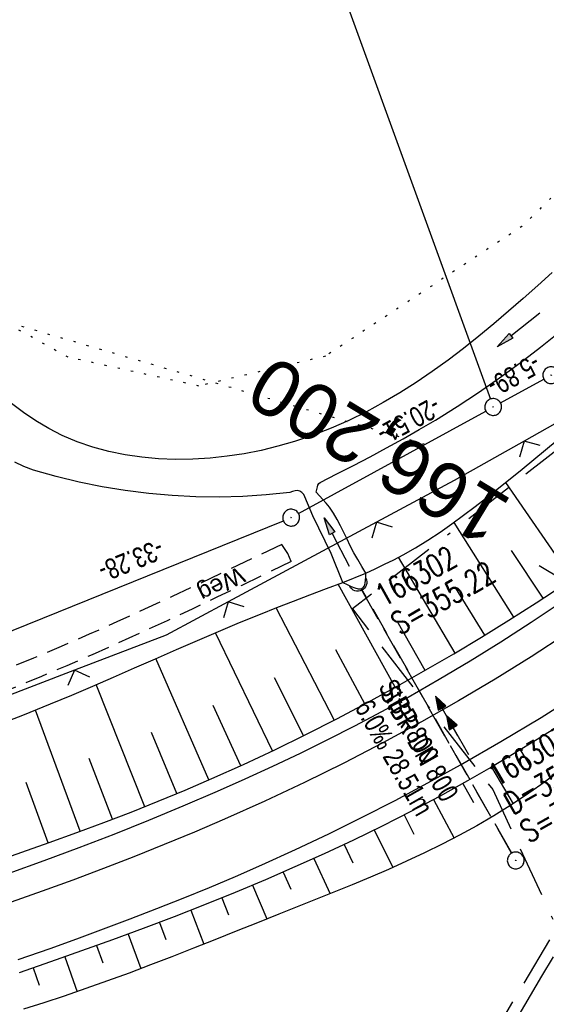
# Model space of a CAD drawing. Extents: x 509054 to 510069, y 459212 to 460305.
# Tile 27 of 66: x 509436 to 509483, y 459717 to 459805. Entities that reach past the tile are written whole.
import ezdxf
from ezdxf.enums import TextEntityAlignment as Align

# ---------------------------------------------------------------- set-up
doc = ezdxf.new("R2010")
doc.units = 0
doc.header["$LTSCALE"] = 10
doc.header["$MEASUREMENT"] = 0
for name, pattern in [('ACAD_ISO16W100', [73, 15, -6.5, 15, -6.5, 15, -7, 1, -7]), ('AUSGEZOGEN', [0]), ('LT00', [0]), ('LT11', [0.3, 0.2, -0.1]), ('LT12', [0.4, 0.3, -0.1]), ('LT17', [0.15, 0.1, -0.05]), ('PUNKTX2_STR', [0.6, 0.1, -0.5]), ('STRICHLINIE2', [0.375, 0.25, -0.125])]:
    doc.linetypes.add(name, pattern=pattern)
doc.layers.get('0').update_dxf_attribs({"linetype": 'LT00'})
for name, color, linetype in [('--EK_FBR', 1, 'LT00'), ('--EK_Halt-Pfeil', 4, 'LT00'), ('--EK_Haltung', 7, 'STRICHLINIE2'), ('--EK_Haltung-Text', 140, 'LT00'), ('--EK_Schacht-Text', 5, 'LT00'), ('--EK_ST-93-1', 30, 'LT17'), ('--EL_DFK_AB_L', 21, 'LT00'), ('--EL_DFK_AB_P', 7, 'LT00'), ('--EL_Halt-Pfeil', 4, 'LT00'), ('--EL_Haltung', 182, 'STRICHLINIE2'), ('--EL_Haltung-Text', 182, 'LT00'), ('--WASSER_GRENZE', 180, 'PUNKTX2_STR'), ('ABSTAND', 8, 'LT00'), ('BAB-KABEL', 220, 'ACAD_ISO16W100'), ('DFK_AB_L', 21, 'LT00'), ('DFK_AB_P', 7, 'LT00'), ('DFK_KATASTER', 250, 'LT00'), ('DFK_NUTZUNGSGRENZE', 70, 'PUNKTX2_STR'), ('DL', 182, 'LT12'), ('DL_PFEIL', 201, 'LT00'), ('DL_TEXT', 182, 'LT00'), ('FELDWEG_TEXT', 250, 'Continuous'), ('PFEIL', 140, 'AUSGEZOGEN'), ('V110_AFBR_BAB', 250, 'LT00'), ('V110_BOESCH', 250, 'LT00'), ('V110_BOSCHUNG', 250, 'LT00'), ('V110_ERDWEG', 250, 'LT11'), ('V110_GRABEN', 250, 'LT00'), ('V110_KA_PRUF', 182, 'LT00'), ('V110_LD_MARK', 250, 'LT00'), ('V110_UK_DURCH', 182, 'LT00'), ('V110_ZAUN', 40, 'LT00')]:
    doc.layers.add(name, color=color, linetype=linetype)
doc.styles.add('Beschrift', font='ARIAL.TTF')
doc.styles.add('Haltungsbeschriftung', font='ARIAL.TTF', dxfattribs={"width": 0.75})
doc.styles.add('schachtbeschriftung', font='romans.shx', dxfattribs={"width": 0.75, "height": 2})
doc.styles.get("Standard").update_dxf_attribs({"font": 'ARIAL.TTF'})

# ---------------------------------------------------------------- blocks, each defined once
blk = doc.blocks.new('SYMB0003')
at = {"color": 0, "linetype": 'ByBlock'}
for p, q in [((-0.015712, 0), (0.010166, 0.012015)), ((0, -0.021257), (-0.015712, 0)), ((0.010166, 0.012015), (0, -0.021257))]:
    blk.add_line(p, q, dxfattribs=at)
for points in [[(-0.031395, 0.499013), (-0.093691, 0.491144), (-0.154509, 0.475528), (-0.21289, 0.452414), (-0.267913, 0.422164), (-0.318712, 0.385257), (-0.364484, 0.342274), (-0.404509, 0.293893), (-0.438154, 0.240877), (-0.464888, 0.184062), (-0.484292, 0.124345), (-0.496058, 0.062667), (-0.5, 0)], [(-0.5, 0), (-0.496058, -0.062667), (-0.484292, -0.124345), (-0.464888, -0.184062), (-0.438154, -0.240877), (-0.404509, -0.293893), (-0.364485, -0.342274), (-0.318712, -0.385257), (-0.267914, -0.422164), (-0.21289, -0.452414), (-0.154509, -0.475529), (-0.093691, -0.491144), (-0.031395, -0.499014), (0.031395, -0.499014)], [(0.5, 0), (0.496057, 0.062667), (0.484292, 0.124345), (0.464888, 0.184062), (0.438153, 0.240877), (0.404509, 0.293893), (0.364484, 0.342274), (0.318712, 0.385257), (0.267913, 0.422164), (0.21289, 0.452414), (0.154509, 0.475528), (0.093691, 0.491144), (0.031395, 0.499013), (-0.031395, 0.499013)], [(0.031395, -0.499014), (0.093691, -0.491144), (0.154509, -0.475529), (0.21289, -0.452414), (0.267914, -0.422164), (0.318712, -0.385257), (0.364485, -0.342274), (0.404509, -0.293893), (0.438154, -0.240877), (0.464889, -0.184062), (0.484292, -0.124345), (0.496058, -0.062667), (0.5, 0)]]:
    blk.add_lwpolyline(points, dxfattribs=at)
blk = doc.blocks.new('Pfreil3')
at = {"layer": 'PFEIL'}
blk.add_hatch(color=256, dxfattribs=at).paths.add_polyline_path([(-1.549, 0.273), (-1.549, -0.273), (0, 0)])
for p, q in [((-1.549, 0), (-4.831, 0)), ((-1.549, -0.273), (-1.549, 0.273)), ((-1.549, 0.273), (0, 0)), ((0, 0), (-1.549, -0.273))]:
    blk.add_line(p, q, dxfattribs=at)
blk = doc.blocks.new('SYMB1107')
at = {"color": 0, "linetype": 'ByBlock'}
for points in [[(-0.2, 0), (-0.196157, 0.039018), (-0.184776, 0.076537), (-0.166294, 0.111114), (-0.141421, 0.141421), (-0.111114, 0.166294), (-0.076537, 0.184776), (-0.039018, 0.196157), (0, 0.2)], [(0, 0.2), (0.039018, 0.196157), (0.076537, 0.184776), (0.111114, 0.166294), (0.141421, 0.141421), (0.166294, 0.111114), (0.184776, 0.076537), (0.196157, 0.039018), (0.2, 0)]]:
    blk.add_lwpolyline(points, dxfattribs=at)
blk = doc.blocks.new('SYMB0024')
at = {"color": 0, "linetype": 'ByBlock'}
for p, q in [((-0.5, 0.5), (0, 0)), ((0, 0), (0.5, 0.5))]:
    blk.add_line(p, q, dxfattribs=at)
blk = doc.blocks.new('SYMB0070')
at = {"color": 0, "linetype": 'ByBlock'}
for p, q in [((-0.5, 0), (0.2, 0)), ((0.5, 0), (0.2, 0.1)), ((0.2, 0.1), (0.2, 0)), ((0.468, 0), (0.21, 0.086)), ((0.21, 0.086), (0.21, -0.086)), ((0.21, -0.086), (0.468, 0)), ((0.22, -0.072), (0.437, 0)), ((0.23, -0.058), (0.405, 0)), ((0.24, -0.045), (0.374, 0)), ((0.342, 0), (0.25, 0.031)), ((0.25, 0.031), (0.25, -0.031)), ((0.25, -0.031), (0.342, 0)), ((0.26, -0.017), (0.31, 0)), ((0.27, -0.003), (0.279, 0))]:
    blk.add_line(p, q, dxfattribs=at)
for points in [[(0.2, 0), (0.2, -0.1), (0.5, 0)], [(0.437, 0), (0.22, 0.072), (0.22, -0.072)], [(0.405, 0), (0.23, 0.058), (0.23, -0.058)], [(0.374, 0), (0.24, 0.045), (0.24, -0.045)], [(0.31, 0), (0.26, 0.017), (0.26, -0.017)], [(0.279, 0), (0.27, 0.003), (0.27, -0.003)]]:
    blk.add_lwpolyline(points, dxfattribs=at)

msp = doc.modelspace()

# ---------------------------------------------------------------- linework, layer by layer
at = {"layer": '--EK_FBR'}
msp.add_lwpolyline([(509484.33, 459753.125), (509481.66, 459751.341), (509478.962, 459749.601), (509476.235, 459747.908), (509473.479, 459746.264), (509470.693, 459744.672), (509468.319, 459743.37), (509465.925, 459742.104), (509463.512, 459740.874), (509461.081, 459739.678), (509458.635, 459738.515), (509456.174, 459737.383), (509453.699, 459736.28), (509450.646, 459734.965), (509447.576, 459733.692), (509444.489, 459732.458), (509441.388, 459731.262), (509438.274, 459730.102), (509435.147, 459728.978)], dxfattribs=at)
at = {"layer": '--EK_FBR', "color": 0}
msp.add_lwpolyline([(509435.987, 459721.305), (509438.816, 459722.303), (509441.2, 459723.161), (509443.578, 459724.035), (509445.949, 459724.928), (509448.312, 459725.84), (509450.667, 459726.775), (509453.011, 459727.734), (509455.345, 459728.719), (509457.666, 459729.733), (509460.673, 459731.099), (509463.657, 459732.515), (509466.619, 459733.98), (509469.556, 459735.491), (509472.47, 459737.048), (509475.36, 459738.649), (509478.97, 459740.73), (509482.54, 459742.879), (509486.066, 459745.099)], dxfattribs=at)
at = {"layer": '--EK_Haltung'}
msp.add_line((509479.917, 459730.788), (509466.59, 459754.278), dxfattribs=at)
at = {"layer": '--EK_ST-93-1', "ltscale": 2.5}
msp.add_line((509516.532, 459735.589), (509482.377, 459756.405), dxfattribs=at)
at = {"layer": '--EL_DFK_AB_L'}
for p, q in [((509478.938, 459770.909), (509482.792, 459773.019)), ((509460.948, 459761.05), (509477.623, 459770.189)), ((509430.145, 459748.472), (509459.595, 459760.407))]:
    msp.add_line(p, q, dxfattribs=at)
at = {"layer": '--EL_Haltung'}
msp.add_line((509479.917, 459730.788), (509466.59, 459754.278), dxfattribs=at)
at = {"layer": '--WASSER_GRENZE', "ltscale": 0.2}
for p, q in [((509501.46, 459806.77), (509480.84, 459786.649)), ((509480.84, 459786.649), (509463.34, 459775.079)), ((509440.42, 459774.989), (509433.32, 459778.91)), ((509452.07, 459772.42), (509440.42, 459774.989)), ((509463.34, 459775.079), (509452.07, 459772.42))]:
    msp.add_line(p, q, dxfattribs=at)
at = {"layer": 'BAB-KABEL', "ltscale": 0.03, "flags": 128}
msp.add_lwpolyline([(509756.483, 460164.921), (509747.182, 460153.37), (509734.689, 460137.244), (509730.907, 460132.09), (509733.129, 460114.536), (509731.409, 460108.008), (509724.523, 460095.604), (509711.28, 460076.685), (509698.025, 460055.678), (509688.568, 460043.653), (509672.718, 460022.088), (509664.467, 460011.266), (509651.04, 459989.759), (509640.382, 459973.096), (509628.843, 459955.498), (509618.698, 459940.552), (509581.789, 459885.116), (509566.288, 459862.507), (509548.446, 459837.862), (509521.661, 459802.421), (509508.018, 459785.379), (509484.638, 459767.233), (509465.746, 459752.551), (509478.238, 459736.448), (509483.937, 459724.142), (509476.568, 459711.775), (509463.243, 459689.908), (509453.703, 459672.981), (509444.321, 459655.82), (509438.096, 459644.673), (509430.158, 459631.549), (509426.037, 459631.795), (509415.741, 459631.611), (509407.454, 459627.741), (509394.402, 459620.945), (509385.21, 459598.169), (509379.328, 459586.045), (509371.381, 459571.601), (509340.84, 459514.202), (509327.412, 459490.839), (509320.978, 459490.839), (509314.627, 459476.818), (509274.625, 459384.823), (509271.134, 459376.67)], dxfattribs=at)
at = {"layer": 'DFK_AB_L'}
for p, q in [((509478.938, 459770.909), (509482.792, 459773.019)), ((509460.948, 459761.05), (509477.623, 459770.189)), ((509430.145, 459748.472), (509459.595, 459760.407))]:
    msp.add_line(p, q, dxfattribs=at)
at = {"layer": 'DFK_KATASTER'}
msp.add_line((509461.23, 459817.56), (509478.025, 459771.255), dxfattribs=at)
at = {"layer": 'DFK_NUTZUNGSGRENZE', "ltscale": 0.2}
msp.add_line((509472.21, 459767.22), (509431.88, 459779.02), dxfattribs=at)
at = {"layer": 'DL'}
msp.add_line((509479.933, 459730.797), (509466.572, 459754.212), dxfattribs=at)
at = {"layer": 'V110_AFBR_BAB'}
msp.add_lwpolyline([(509484.33, 459753.125), (509481.66, 459751.341), (509478.962, 459749.601), (509476.235, 459747.908), (509473.479, 459746.264), (509470.693, 459744.672), (509468.319, 459743.37), (509465.925, 459742.104), (509463.512, 459740.874), (509461.081, 459739.678), (509458.635, 459738.515), (509456.174, 459737.383), (509453.699, 459736.28), (509450.646, 459734.965), (509447.576, 459733.692), (509444.489, 459732.458), (509441.388, 459731.262), (509438.274, 459730.102), (509435.147, 459728.978)], dxfattribs=at)
at = {"layer": 'V110_AFBR_BAB', "color": 2}
msp.add_lwpolyline([(509435.987, 459721.305), (509438.816, 459722.303), (509441.2, 459723.161), (509443.578, 459724.035), (509445.949, 459724.928), (509448.312, 459725.84), (509450.667, 459726.775), (509453.011, 459727.734), (509455.345, 459728.719), (509457.666, 459729.733), (509460.673, 459731.099), (509463.657, 459732.515), (509466.619, 459733.98), (509469.556, 459735.491), (509472.47, 459737.048), (509475.36, 459738.649), (509478.97, 459740.73), (509482.54, 459742.879), (509486.066, 459745.099)], dxfattribs=at)
at = {"layer": 'V110_BOESCH'}
for points in [[(509433.887, 459742.124), (509436.384, 459743.095), (509438.868, 459744.097), (509440.745, 459744.879), (509442.616, 459745.676), (509444.482, 459746.484), (509446.346, 459747.299), (509448.209, 459748.117), (509450.072, 459748.933), (509451.938, 459749.743), (509453.808, 459750.543), (509455.683, 459751.33), (509457.566, 459752.098), (509459.025, 459752.677), (509460.488, 459753.245), (509461.954, 459753.805), (509463.422, 459754.36), (509464.892, 459754.912), (509466.937, 459755.75), (509467.774, 459756.139), (509468.607, 459756.534), (509469.434, 459756.942), (509470.25, 459757.368), (509471.371, 459758.002), (509472.468, 459758.678), (509473.544, 459759.39), (509474.602, 459760.132), (509475.645, 459760.898), (509476.676, 459761.682), (509477.699, 459762.478), (509480.861, 459765.009), (509483.967, 459767.601)], [(509433.851, 459730.016), (509436.303, 459730.866), (509438.75, 459731.732), (509441.189, 459732.616), (509443.62, 459733.523), (509446.041, 459734.454), (509448.451, 459735.413), (509450.847, 459736.403), (509453.229, 459737.427), (509456.04, 459738.692), (509458.83, 459740.006), (509461.598, 459741.367), (509464.345, 459742.771), (509467.072, 459744.216), (509469.779, 459745.698), (509472.284, 459747.111), (509474.77, 459748.556), (509477.237, 459750.034), (509479.682, 459751.547), (509482.102, 459753.097), (509484.497, 459754.685)], [(509484.249, 459742.196), (509482.208, 459740.913), (509480.152, 459739.656), (509478.079, 459738.427), (509475.989, 459737.227), (509473.483, 459735.843), (509470.952, 459734.504), (509468.399, 459733.207), (509465.825, 459731.951), (509463.232, 459730.735), (509460.621, 459729.557), (509457.995, 459728.415), (509455.295, 459727.283), (509452.581, 459726.185), (509449.856, 459725.118), (509447.12, 459724.078), (509444.374, 459723.063), (509441.621, 459722.07), (509438.861, 459721.096), (509436.069, 459720.129)], [(509483.892, 459737.872), (509482.53, 459736.882), (509481.149, 459735.922), (509479.747, 459734.996), (509478.324, 459734.107), (509476.816, 459733.224), (509475.285, 459732.382), (509473.732, 459731.577), (509472.16, 459730.805), (509470.571, 459730.062), (509468.969, 459729.345), (509467.354, 459728.648), (509465.731, 459727.969), (509464.1, 459727.302), (509462.465, 459726.645), (509460.828, 459725.994), (509459.191, 459725.343), (509457.285, 459724.582), (509455.382, 459723.821), (509453.48, 459723.061), (509451.578, 459722.307), (509449.674, 459721.561), (509447.767, 459720.825), (509445.856, 459720.104), (509443.94, 459719.4), (509442.018, 459718.715), (509440.087, 459718.053), (509438.274, 459717.456), (509436.454, 459716.879)], [(509480.577, 459716.382), (509481.59, 459718.106), (509482.609, 459719.826), (509483.636, 459721.542)]]:
    msp.add_lwpolyline(points, dxfattribs=at)
at = {"layer": 'V110_BOSCHUNG'}
for p, q in [((509485.3, 459755.231), (509479.4, 459763.829)), ((509480.131, 459751.831), (509474.791, 459760.269)), ((509474.886, 459748.624), (509469.842, 459757.152)), ((509482.725, 459753.505), (509479.923, 459757.766)), ((509469.548, 459745.57), (509464.472, 459754.754)), ((509477.521, 459750.207), (509474.947, 459754.413)), ((509464.128, 459742.659), (509458.96, 459752.651)), ((509472.227, 459747.079), (509469.714, 459751.475)), ((509458.612, 459739.902), (509453.545, 459750.432)), ((509466.848, 459744.096), (509464.278, 459748.904)), ((509452.96, 459737.31), (509448.239, 459748.13)), ((509447.245, 459734.929), (509442.918, 459745.806)), ((509461.386, 459741.261), (509458.811, 459746.409)), ((509455.803, 459738.583), (509453.343, 459743.934)), ((509441.51, 459732.734), (509437.511, 459743.545)), ((509450.106, 459736.093), (509447.847, 459741.53)), ((509480.691, 459739.983), (509481.622, 459738.441)), ((509444.378, 459733.811), (509442.303, 459739.236)), ((509478.137, 459738.46), (509480.047, 459735.191)), ((509438.642, 459731.693), (509436.704, 459737.078)), ((509475.563, 459736.989), (509476.513, 459735.292)), ((509472.964, 459735.565), (509474.805, 459732.129)), ((509470.34, 459734.189), (509471.214, 459732.48)), ((509467.683, 459732.853), (509469.338, 459729.508)), ((509465.005, 459731.562), (509465.781, 459729.937)), ((509462.306, 459730.312), (509463.754, 459727.163)), ((509459.589, 459729.103), (509460.266, 459727.571)), ((509456.854, 459727.932), (509458.133, 459724.921)), ((509454.104, 459726.797), (509454.714, 459725.297)), ((509451.34, 459725.695), (509452.516, 459722.678)), ((509448.556, 459724.621), (509449.132, 459723.098)), ((509445.762, 459723.573), (509446.893, 459720.493)), ((509442.952, 459722.547), (509443.512, 459720.998)), ((509440.141, 459721.546), (509441.229, 459718.442)), ((509437.317, 459720.559), (509437.846, 459719.024))]:
    msp.add_line(p, q, dxfattribs=at)
at = {"layer": 'V110_ERDWEG', "flags": 128}
for points in [[(509459.449, 459758.305), (509457.009, 459757.135), (509454.569, 459755.968), (509452.125, 459754.807), (509449.678, 459753.656), (509447.225, 459752.518), (509444.765, 459751.396), (509442.297, 459750.293), (509439.819, 459749.213), (509437.331, 459748.159), (509435.105, 459747.244), (509432.87, 459746.349), (509430.627, 459745.473), (509428.378, 459744.612), (509426.124, 459743.765), (509423.865, 459742.928), (509421.603, 459742.1), (509419.339, 459741.279), (509417.073, 459740.461), (509414.436, 459739.51), (509411.801, 459738.558), (509409.167, 459737.602), (509406.536, 459736.637), (509403.91, 459735.661), (509401.289, 459734.671), (509398.674, 459733.664), (509396.067, 459732.635), (509393.543, 459731.614), (509391.028, 459730.567), (509388.525, 459729.493), (509386.035, 459728.39), (509383.559, 459727.255), (509381.1, 459726.086), (509378.659, 459724.882), (509376.237, 459723.638), (509372.726, 459721.744), (509369.261, 459719.764), (509365.844, 459717.7), (509362.477, 459715.555), (509359.16, 459713.33), (509356.92, 459711.762), (509354.707, 459710.156), (509352.524, 459708.511), (509350.375, 459706.825), (509348.262, 459705.096), (509346.188, 459703.323), (509344.573, 459701.886), (509342.983, 459700.423), (509341.414, 459698.935), (509339.865, 459697.427), (509338.332, 459695.899), (509336.815, 459694.355), (509335.309, 459692.797), (509333.813, 459691.227), (509332.324, 459689.647), (509330.84, 459688.061), (509329.569, 459686.695), (509328.305, 459685.323), (509327.052, 459683.943), (509325.813, 459682.551), (509324.593, 459681.145), (509323.396, 459679.723), (509322.227, 459678.281), (509321.091, 459676.818), (509319.99, 459675.329), (509318.931, 459673.814), (509317.812, 459672.106), (509316.744, 459670.366), (509315.724, 459668.594), (509314.749, 459666.794), (509313.813, 459664.969), (509312.915, 459663.122), (509312.049, 459661.256), (509311.214, 459659.373), (509310.404, 459657.476), (509309.617, 459655.568), (509308.849, 459653.652), (509308.096, 459651.731), (509307.355, 459649.807), (509306.388, 459647.265), (509305.432, 459644.724), (509304.486, 459642.184), (509303.547, 459639.644), (509302.612, 459637.105), (509301.678, 459634.566), (509300.745, 459632.028), (509299.808, 459629.491), (509298.579, 459626.18), (509297.338, 459622.871), (509296.086, 459619.564), (509294.819, 459616.261), (509293.537, 459612.962), (509292.867, 459611.254), (509292.196, 459609.546), (509291.529, 459607.836), (509290.869, 459606.124), (509290.221, 459604.409), (509289.588, 459602.689), (509288.975, 459600.963), (509288.386, 459599.229), (509287.825, 459597.487), (509287.29, 459595.724), (509286.784, 459593.951), (509286.303, 459592.171), (509285.842, 459590.384), (509285.398, 459588.592), (509284.966, 459586.796), (509284.544, 459584.997), (509284.126, 459583.196), (509283.709, 459581.394), (509283.289, 459579.592), (509282.797, 459577.515), (509282.292, 459575.442), (509281.773, 459573.373), (509281.236, 459571.31), (509280.677, 459569.253), (509280.095, 459567.204), (509279.486, 459565.165), (509278.847, 459563.136), (509278.176, 459561.118), (509277.469, 459559.114), (509276.802, 459557.325), (509276.107, 459555.546), (509275.389, 459553.776), (509274.65, 459552.013), (509273.894, 459550.257), (509273.124, 459548.505), (509272.345, 459546.757), (509271.56, 459545.011), (509270.772, 459543.266), (509269.986, 459541.52), (509269.203, 459539.773), (509268.429, 459538.022), (509267.525, 459535.941), (509266.635, 459533.854), (509265.756, 459531.762), (509264.887, 459529.668), (509264.025, 459527.57), (509263.167, 459525.471), (509262.312, 459523.371)], [(509460.302, 459756.774), (509458.095, 459755.71), (509455.888, 459754.649), (509453.679, 459753.593), (509451.466, 459752.544), (509449.249, 459751.505), (509447.028, 459750.478), (509444.8, 459749.465), (509442.564, 459748.47), (509440.321, 459747.494), (509438.068, 459746.54), (509435.829, 459745.619), (509433.581, 459744.719), (509431.326, 459743.837), (509429.065, 459742.97), (509426.798, 459742.115), (509424.528, 459741.268), (509422.255, 459740.428), (509419.982, 459739.591), (509417.709, 459738.753), (509414.712, 459737.644), (509411.718, 459736.528), (509408.728, 459735.402), (509405.743, 459734.264), (509402.762, 459733.113), (509399.787, 459731.947), (509396.819, 459730.762), (509394.579, 459729.853), (509392.346, 459728.93), (509390.119, 459727.99), (509387.901, 459727.032), (509385.692, 459726.051), (509383.496, 459725.046), (509381.312, 459724.013), (509379.143, 459722.952), (509376.99, 459721.858), (509374.088, 459720.313), (509371.218, 459718.705), (509368.383, 459717.036), (509365.583, 459715.308), (509362.818, 459713.521), (509360.09, 459711.679), (509357.949, 459710.176), (509355.833, 459708.637), (509353.747, 459707.061), (509351.691, 459705.446), (509349.671, 459703.791), (509347.687, 459702.095), (509346.071, 459700.657), (509344.479, 459699.191), (509342.91, 459697.702), (509341.361, 459696.19), (509339.829, 459694.659), (509338.311, 459693.112), (509336.806, 459691.55), (509335.31, 459689.977), (509333.821, 459688.395), (509332.337, 459686.806), (509331.088, 459685.462), (509329.844, 459684.114), (509328.61, 459682.757), (509327.39, 459681.389), (509326.188, 459680.008), (509325.008, 459678.611), (509323.854, 459677.196), (509322.731, 459675.759), (509321.643, 459674.298), (509320.593, 459672.811), (509319.475, 459671.126), (509318.408, 459669.406), (509317.387, 459667.657), (509316.41, 459665.879), (509315.475, 459664.075), (509314.577, 459662.249), (509313.715, 459660.403), (509312.884, 459658.539), (509312.083, 459656.66), (509311.307, 459654.769), (509310.555, 459652.869), (509309.823, 459650.961), (509309.107, 459649.049), (509308.363, 459647.017), (509307.632, 459644.985), (509306.91, 459642.952), (509306.194, 459640.919), (509305.481, 459638.887), (509304.768, 459636.857), (509304.05, 459634.83), (509303.326, 459632.805), (509302.592, 459630.784), (509301.844, 459628.768), (509301.054, 459626.689), (509300.249, 459624.615), (509299.433, 459622.543), (509298.608, 459620.475), (509297.777, 459618.407), (509296.944, 459616.34), (509296.111, 459614.272), (509295.281, 459612.202), (509294.529, 459610.309), (509293.786, 459608.412), (509293.057, 459606.511), (509292.343, 459604.604), (509291.651, 459602.69), (509290.982, 459600.769), (509290.342, 459598.84), (509289.733, 459596.902), (509289.216, 459595.155), (509288.724, 459593.402), (509288.254, 459591.641), (509287.803, 459589.875), (509287.367, 459588.104), (509286.942, 459586.33), (509286.526, 459584.552), (509286.115, 459582.772), (509285.705, 459580.991), (509285.294, 459579.21), (509284.842, 459577.274), (509284.38, 459575.34), (509283.906, 459573.41), (509283.417, 459571.484), (509282.91, 459569.563), (509282.38, 459567.65), (509281.826, 459565.746), (509281.244, 459563.851), (509280.631, 459561.967), (509279.984, 459560.096), (509279.299, 459558.239), (509278.662, 459556.611), (509277.998, 459554.992), (509277.312, 459553.382), (509276.608, 459551.779), (509275.892, 459550.18), (509275.167, 459548.584), (509274.439, 459546.989), (509273.713, 459545.393), (509272.993, 459543.795), (509272.283, 459542.193), (509271.589, 459540.585), (509270.916, 459538.97), (509270.267, 459537.344), (509269.622, 459535.642), (509269.005, 459533.929), (509268.413, 459532.206), (509267.84, 459530.477), (509267.284, 459528.741), (509266.739, 459527), (509266.203, 459525.256), (509265.67, 459523.511)]]:
    msp.add_lwpolyline(points, dxfattribs=at)
at = {"layer": 'V110_ERDWEG'}
msp.add_lwpolyline([(509460.302, 459756.774), (509459.998, 459757.488), (509459.449, 459758.305)], dxfattribs=at)
at = {"layer": 'V110_GRABEN'}
for points in [[(509483.539, 459782.537), (509482.253, 459781.375), (509480.957, 459780.22), (509479.649, 459779.078), (509478.327, 459777.953), (509476.989, 459776.85), (509475.632, 459775.773), (509474.255, 459774.727), (509472.855, 459773.717), (509471.43, 459772.746), (509469.978, 459771.821), (509468.496, 459770.945), (509466.983, 459770.122), (509465.437, 459769.359), (509463.854, 459768.659), (509462.234, 459768.026), (509460.573, 459767.466), (509459.11, 459767.045), (509457.622, 459766.685), (509456.114, 459766.386), (509454.593, 459766.154), (509453.063, 459765.989), (509451.53, 459765.895), (509450.002, 459765.875), (509448.482, 459765.93), (509446.978, 459766.065), (509445.494, 459766.282), (509444.038, 459766.583), (509442.613, 459766.971), (509441.228, 459767.45), (509439.886, 459768.021), (509438.701, 459768.626), (509437.556, 459769.304), (509436.448, 459770.051), (509435.375, 459770.86)], [(509462.502, 459762.967), (509462.628, 459763.422), (509462.659, 459763.58), (509462.739, 459763.719), (509462.86, 459763.825), (509464.349, 459764.585), (509465.834, 459765.349), (509467.315, 459766.121), (509468.787, 459766.905), (509470.25, 459767.707), (509471.699, 459768.529), (509473.133, 459769.376), (509475.066, 459770.581), (509476.966, 459771.837), (509478.835, 459773.142), (509480.674, 459774.492), (509482.484, 459775.885), (509484.266, 459777.316)], [(509464.892, 459754.912), (509463.836, 459757.494), (509462.207, 459760.84), (509461.512, 459762.555), (509461.402, 459762.758), (509461.25, 459762.935), (509461.066, 459763.055), (509460.856, 459763.1), (509460.631, 459763.079), (509460.397, 459763.013), (509460.157, 459762.924), (509458.071, 459762.71), (509455.978, 459762.576), (509453.882, 459762.521), (509451.785, 459762.545), (509449.69, 459762.65), (509447.601, 459762.833), (509445.521, 459763.096), (509443.452, 459763.437), (509441.397, 459763.857), (509439.36, 459764.355), (509437.343, 459764.929), (509436.49, 459765.237), (509435.675, 459765.623)], [(509466.937, 459755.75), (509466.577, 459756.345), (509466.222, 459756.944), (509465.879, 459757.551), (509465.552, 459758.168), (509465.262, 459758.76), (509464.979, 459759.357), (509464.693, 459759.951), (509464.391, 459760.534), (509464.062, 459761.098), (509463.695, 459761.635), (509463.417, 459761.982), (509463.122, 459762.317), (509462.815, 459762.644), (509462.502, 459762.967)], [(509464.892, 459754.912), (509465.264, 459754.725), (509465.623, 459754.558), (509465.959, 459754.428), (509466.259, 459754.355), (509466.51, 459754.356), (509466.702, 459754.45), (509466.811, 459754.613), (509466.879, 459754.841), (509466.916, 459755.117), (509466.931, 459755.425), (509466.937, 459755.75)]]:
    msp.add_lwpolyline(points, dxfattribs=at)
at = {"layer": 'V110_LD_MARK'}
msp.add_lwpolyline([(509484.85, 459750.352), (509481.672, 459748.291), (509478.453, 459746.293), (509475.196, 459744.359), (509471.903, 459742.487), (509468.462, 459740.617), (509464.985, 459738.814), (509461.475, 459737.077), (509457.933, 459735.408), (509454.361, 459733.806), (509451.684, 459732.657), (509448.993, 459731.544), (509446.288, 459730.463), (509443.57, 459729.412), (509440.842, 459728.39), (509438.104, 459727.394), (509435.358, 459726.422)], dxfattribs=at)
at = {"layer": 'V110_ZAUN'}
for p, q in [((509467.891, 459760.28), (509454.683, 459753.172)), ((509441.008, 459747.081), (509426.998, 459741.721))]:
    msp.add_line(p, q, dxfattribs=at)
for points in [[(509493.571, 459775.522), (509491.971, 459773.672), (509481.033, 459767.51)], [(509481.033, 459767.51), (509474.796, 459763.996), (509467.891, 459760.28)], [(509454.683, 459753.172), (509449.17, 459750.205), (509441.008, 459747.081)]]:
    msp.add_lwpolyline(points, dxfattribs=at)

# ---------------------------------------------------------------- block references
at = {"layer": '--EK_Halt-Pfeil', "xscale": 3.999999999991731, "yscale": 4, "zscale": 4, "rotation": 119.5682699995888}
msp.add_blockref('SYMB0070', (509474.123, 459743.027), dxfattribs=at)
at = {"layer": '--EL_DFK_AB_P', "xscale": 1.500000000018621, "yscale": 1.5, "zscale": 1.5, "rotation": 264.7377099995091}
for p in [(509483.45, 459773.379), (509478.28, 459770.549), (509460.29, 459760.69)]:
    msp.add_blockref('SYMB0003', p, dxfattribs=at)
at = {"layer": '--EL_Halt-Pfeil', "xscale": 3.999999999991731, "yscale": 4, "zscale": 4, "rotation": 119.5682699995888}
msp.add_blockref('SYMB0070', (509474.123, 459743.027), dxfattribs=at)
at = {"layer": 'DFK_AB_P', "xscale": 1.500000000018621, "yscale": 1.5, "zscale": 1.5, "rotation": 264.7377099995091}
for p in [(509483.45, 459773.379), (509478.28, 459770.549), (509460.29, 459760.69)]:
    msp.add_blockref('SYMB0003', p, dxfattribs=at)
at = {"layer": 'DL_PFEIL', "xscale": 3.999999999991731, "yscale": 4, "zscale": 4, "rotation": 119.5682699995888}
msp.add_blockref('SYMB0070', (509475.11, 459741.287), dxfattribs=at)
at = {"layer": 'PFEIL'}
for p, rotation in [((509478.647, 459775.922), 218.5490965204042), ((509463.218, 459760.663), 117.4862962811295)]:
    msp.add_blockref('Pfreil3', p, dxfattribs=dict(at, rotation=rotation))
at = {"layer": 'V110_KA_PRUF', "xscale": 1.499999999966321, "yscale": 1.5, "zscale": 1.5, "rotation": 240.5925000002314}
msp.add_blockref('SYMB0003', (509480.287, 459730.136), dxfattribs=at)
at = {"layer": 'V110_UK_DURCH', "xscale": 3.999999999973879, "yscale": 4.000000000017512, "zscale": 4, "rotation": 206.1117543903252}
msp.add_blockref('SYMB1107', (509466.22, 459754.93), dxfattribs=at)
at = {"layer": 'V110_ZAUN', "yscale": 2.099999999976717, "zscale": 2.1}
for p, xscale, rotation in [((509481.033, 459767.51), 2.099999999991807, 209.394850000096), ((509467.891, 459760.28), 2.099999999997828, 208.2875999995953), ((509454.683, 459753.172), 2.099999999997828, 208.2875999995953), ((509441.008, 459747.081), 2.10000000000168, 200.9391799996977)]:
    msp.add_blockref('SYMB0024', p, dxfattribs=dict(at, xscale=xscale, rotation=rotation))

# ---------------------------------------------------------------- texts
at = {"layer": '--EK_Haltung-Text', "style": 'Haltungsbeschriftung', "width": 0.75}
for s, p in [('StBR DN 800', (509468.127, 459745.049)), ('6.0‰ 28.51m', (509465.9, 459743.786))]:
    msp.add_text(s, height=1.8, rotation=-60.43173, dxfattribs=at).set_placement(p)
at = {"layer": '--EK_Schacht-Text', "style": 'schachtbeschriftung', "width": 0.75}
for s, rotation, p in [('166302', 29.57313, (509468.53, 459752.699)), ('S=355.22', 29.57313, (509469.951, 459750.194)), ('166303', 29.56827, (509478.597, 459736.662)), ('D=358.49', 29.56827, (509480.018, 459734.157)), ('S=355.39', 29.56827, (509481.439, 459731.652))]:
    msp.add_text(s, height=2, rotation=rotation, dxfattribs=at).set_placement(p)
at = {"layer": '--EK_ST-93-1', "style": 'Beschrift'}
msp.add_text('166,200', height=5, rotation=-211.3394, dxfattribs=at).set_placement((509478.838, 459760.045), align=Align.MIDDLE_LEFT)
at = {"layer": '--EL_Haltung-Text', "style": 'Haltungsbeschriftung', "width": 0.75}
msp.add_text('StBR DN 800', height=1.8, rotation=-60.43173, dxfattribs=at).set_placement((509468.127, 459745.049))
at = {"layer": 'ABSTAND', "width": 0.75}
for s, rotation, p in [(' -5.89-', -151.30455, (509482.352, 459775.582)), (' -20.51-', -151.27447, (509473.447, 459771.791)), (' -33.28-', -157.93716, (509448.977, 459759.018))]:
    msp.add_text(s, height=1.8, rotation=rotation, dxfattribs=at).set_placement(p)
at = {"layer": 'DL_TEXT', "style": 'Haltungsbeschriftung', "width": 0.75}
msp.add_text('StBR 800', height=1.8, rotation=-60.43173, dxfattribs=at).set_placement((509468.004, 459745.621))
at = {"layer": 'FELDWEG_TEXT', "insert": (509455.455, 459756.774), "char_height": 1.5, "attachment_point": 7, "rotation": 206.918, "style": 'Beschrift'}
msp.add_mtext('Weg', dxfattribs=at)

doc.saveas('drawing.dxf')
